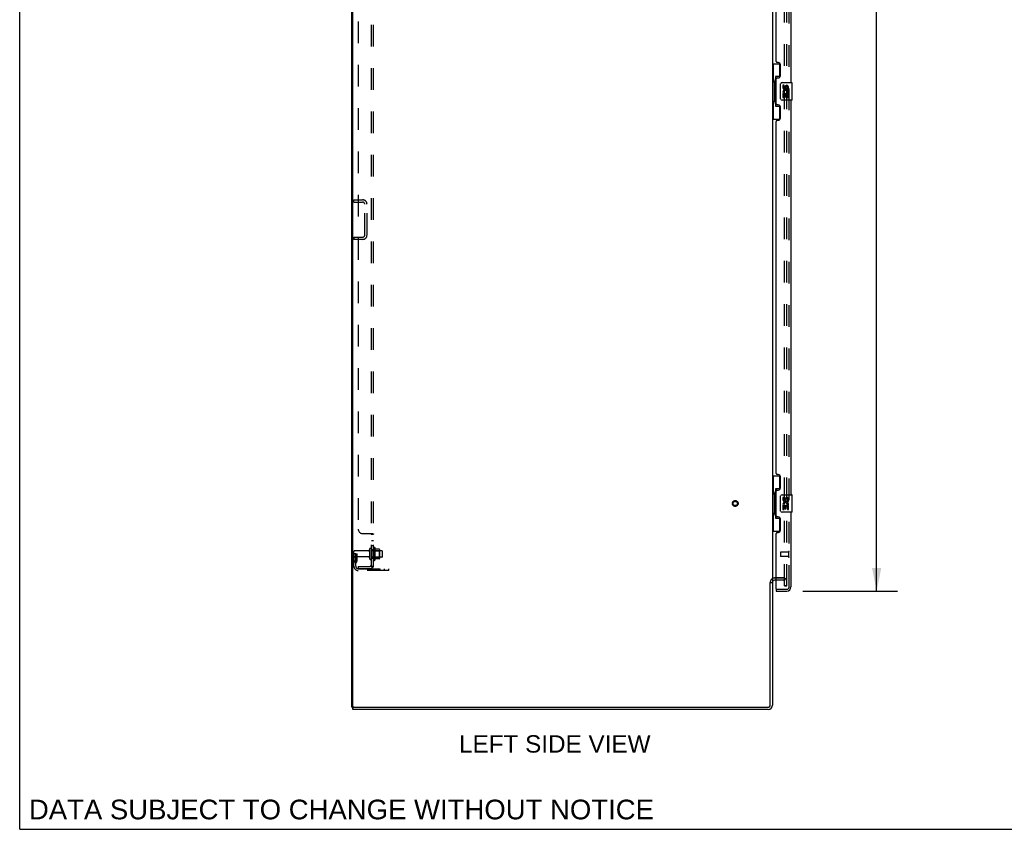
# Model space of a CAD drawing. Header units: inches. Extents: x 0 to 225, y 0 to 145.
# Tile 1 of 14: x 0 to 56, y 0 to 46. Entities that reach past the tile are written whole.
import ezdxf

# ---------------------------------------------------------------- set-up
doc = ezdxf.new("R2010")
doc.units = ezdxf.units.IN
doc.header["$LTSCALE"] = 12.355357
doc.header["$MEASUREMENT"] = 0
doc.linetypes.add('HIDDEN', pattern=[0.2, 0.1, -0.1])
doc.layers.get('0').update_dxf_attribs({"linetype": 'CONTINUOUS'})
for name, color, linetype in [('DEFAULT_2', 8, 'HIDDEN'), ('DIMENSIONS', 7, 'CONTINUOUS'), ('DOOR_ASSEMBLY', 7, 'CONTINUOUS'), ('SUBPANEL', 7, 'CONTINUOUS')]:
    doc.layers.add(name, color=color, linetype=linetype)
doc.styles.get("Standard").update_dxf_attribs({"font": 'arial.ttf'})
doc.dimstyles.new('DIMSTYLE_1', dxfattribs={"dimtxt": 0.991071, "dimasz": 1.321429, "dimexe": 0.09, "dimexo": 0.07, "dimgap": 0.0375, "dimtad": 0, "dimtih": 1, "dimtoh": 1, "dimzin": 4, "dimdsep": 46, "dimtxsty": 'Standard', "dimblk": '_FILLED', "dimblk1": '_FILLED', "dimblk2": '_FILLED', "dimcen": 0.09, "dimazin": 1, "dimtfac": 1, "dimtdec": 3, "dimtofl": 0, "dimtmove": 0, "dimatfit": 3, "dimldrblk": '_FILLED', "dimfxl": 0, "dimtolj": 1, "dimtzin": 4, "dimarcsym": 0})

# ---------------------------------------------------------------- blocks, each defined once
blk = doc.blocks.new('_FILLED')
at = {"color": 0, "linetype": 'ByBlock'}
blk.add_solid([(0, 0), (-1, 0.2), (-1, -0.2)], dxfattribs=at)
blk = doc.blocks.new('*D4')
at = {"layer": 'DIMENSIONS', "color": 2, "linetype": 'Continuous'}
for p, q in [((44.673, 94.081), (50.069, 94.081)), ((48.879, 94.081), (48.879, 55.599)), ((48.879, 13.581), (48.879, 52.13)), ((44.673, 13.581), (50.069, 13.581))]:
    blk.add_line(p, q, dxfattribs=at)
at = {"layer": 'DIMENSIONS', "color": 2, "linetype": 'Continuous', "xscale": 1.3214285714, "yscale": 1.3214285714, "zscale": 1.3214285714}
for p, rotation in [((48.879, 94.081), 90), ((48.879, 13.581), 270)]:
    blk.add_blockref('_FILLED', p, dxfattribs=dict(at, rotation=rotation))
at = {"layer": 'DIMENSIONS', "color": 2, "linetype": 'Continuous', "insert": (48.879, 55.104), "char_height": 0.9911, "width": 4.1485, "attachment_point": 2, "line_spacing_factor": 0.9}
blk.add_mtext('80.50\\PDOOR', dxfattribs=at)

msp = doc.modelspace()

# ---------------------------------------------------------------- linework, layer by layer
at = {"color": 7, "linetype": 'Continuous'}
for p, q in [((0, 0), (0, 145.357)), ((18.936, 6.956), (18.936, 96.706)), ((18.999, 7.018), (18.999, 96.643)), ((42.936, 93.55), (42.936, 14.112)), ((42.811, 7.081), (42.811, 14.074)), ((42.818, 14.081), (42.936, 14.081)), ((42.936, 14.081), (42.936, 7.081)), ((43.14, 14.206), (43.061, 14.206)), ((18.936, 6.956), (18.999, 6.956)), ((18.999, 6.831), (18.999, 6.956)), ((42.686, 6.831), (18.999, 6.831)), ((19.061, 6.956), (42.686, 6.956)), ((0, 0), (224.643, 0))]:
    msp.add_line(p, q, dxfattribs=at)
at = {"color": 3, "linetype": 'Continuous'}
msp.add_line((18.999, 6.956), (19.061, 6.956), dxfattribs=at)
at = {"color": 7, "linetype": 'Continuous'}
for centre, radius, start, end in [((43.061, 14.081), 0.125, 90, 180), ((19.061, 7.018), 0.0625, 180, 270), ((42.686, 7.081), 0.25, 270, 360), ((42.686, 7.081), 0.125, 270, 360)]:
    msp.add_arc(centre, radius, start, end, dxfattribs=at)
at = {"layer": 'DEFAULT_2', "color": 8, "linetype": 'HIDDEN'}
for p, q in [((43.624, 13.893), (43.624, 93.768)), ((43.749, 13.893), (43.749, 93.768)), ((19.061, 35.893), (19.561, 35.893)), ((19.061, 35.768), (19.061, 35.893)), ((19.061, 35.768), (19.561, 35.768)), ((19.686, 33.893), (19.686, 35.643)), ((19.811, 33.893), (19.811, 35.643)), ((19.061, 33.768), (19.561, 33.768)), ((19.061, 33.768), (19.061, 33.643)), ((19.561, 33.643), (19.061, 33.643)), ((19.061, 15.005), (19.061, 15.842)), ((19.893, 15.872), (19.091, 15.872)), ((19.955, 15.97), (19.955, 15.441)), ((20.061, 15.97), (20.061, 15.441)), ((20.656, 15.889), (20.061, 15.889)), ((20.186, 16.04), (20.186, 15.372)), ((20.206, 15.889), (20.186, 15.909)), ((20.206, 15.889), (20.502, 15.889)), ((20.206, 15.889), (20.206, 15.522)), ((20.256, 16.062), (20.256, 15.35)), ((20.512, 15.983), (20.284, 15.983)), ((20.502, 15.889), (20.522, 15.909)), ((20.502, 15.889), (20.502, 15.522)), ((20.522, 15.961), (20.522, 15.45)), ((20.686, 15.553), (20.686, 15.859)), ((19.165, 15.706), (19.061, 15.706)), ((19.893, 15.54), (19.091, 15.54)), ((19.149, 15.359), (19.101, 15.291)), ((19.151, 15.365), (19.151, 15.706)), ((19.151, 15.531), (19.255, 15.531)), ((19.165, 15.706), (19.255, 15.706)), ((19.165, 15.005), (19.165, 15.706)), ((19.234, 15.299), (19.185, 15.231)), ((19.255, 15.365), (19.255, 15.706)), ((20.656, 15.523), (20.061, 15.523)), ((20.206, 15.522), (20.186, 15.502)), ((20.206, 15.522), (20.502, 15.522)), ((20.512, 15.428), (20.284, 15.428)), ((20.502, 15.522), (20.522, 15.502)), ((19.308, 14.862), (21.061, 14.862)), ((21.061, 14.758), (19.308, 14.758)), ((20.558, 14.758), (20.558, 14.862)), ((20.814, 14.758), (20.814, 14.862)), ((21.061, 14.758), (21.061, 14.862)), ((43.061, 14.331), (43.561, 14.331)), ((43.561, 14.331), (43.061, 14.331)), ((43.561, 14.206), (43.14, 14.206)), ((43.624, 13.893), (43.749, 13.893)), ((43.749, 13.893), (43.624, 13.893))]:
    msp.add_line(p, q, dxfattribs=at)
for radius in [0.164, 0.124]:
    msp.add_circle((40.811, 18.581), radius, dxfattribs=at)
for centre, radius, start, end in [((19.561, 35.643), 0.25, 0, 90), ((19.561, 35.643), 0.125, 0, 90), ((19.561, 33.893), 0.25, 270, 360), ((19.561, 33.893), 0.125, 270, 360), ((19.091, 15.842), 0.03, 90, 180), ((19.893, 15.934), 0.0625, 270, 360), ((20.008, 15.97), 0.053, 360, 180), ((20.225, 16.04), 0.0384, 34.4497, 180), ((19.656, 15.706), 0.698, 23.9679, 30.6631), ((20.303, 15.993), 0.01, 203.9679, 270), ((20.512, 15.973), 0.01, 5.1938, 90), ((20.381, 15.961), 0.141, 0, 5.2081), ((20.656, 15.859), 0.03, 360, 90), ((19.091, 15.57), 0.03, 180, 270), ((19.269, 15.17), 0.208, 144.2461, 180), ((19.141, 15.365), 0.01, 324.2461, 360), ((19.269, 15.17), 0.104, 144.2461, 180), ((19.141, 15.365), 0.114, 324.2461, 360), ((19.893, 15.477), 0.0625, 0, 90), ((20.008, 15.441), 0.053, 180, 0), ((20.225, 15.372), 0.0384, 180, 325.5503), ((19.656, 15.706), 0.698, 329.3369, 336.0321), ((20.303, 15.418), 0.01, 90, 156.0321), ((20.512, 15.438), 0.01, 270, 354.8062), ((20.381, 15.45), 0.141, 354.7919, 360), ((20.656, 15.553), 0.03, 270, 0), ((19.308, 15.005), 0.246, 180, 270), ((19.308, 15.005), 0.142, 180, 270), ((43.061, 14.081), 0.25, 90, 180), ((43.561, 14.143), 0.188, 0, 90), ((43.561, 14.143), 0.0625, 0, 90)]:
    msp.add_arc(centre, radius, start, end, dxfattribs=at)
at = {"layer": 'DOOR_ASSEMBLY', "color": 8, "linetype": 'HIDDEN'}
for p, q in [((43.89, 13.827), (43.89, 93.834)), ((43.39, 15.799), (43.39, 15.571)), ((43.847, 15.809), (43.4, 15.809)), ((43.847, 15.827), (43.847, 15.543)), ((43.847, 15.561), (43.4, 15.561)), ((43.16, 13.685), (43.748, 13.685))]:
    msp.add_line(p, q, dxfattribs=at)
at = {"layer": 'DOOR_ASSEMBLY', "color": 3, "linetype": 'Continuous'}
for p, q in [((43.994, 65.081), (43.994, 42.581)), ((43.14, 43.788), (43.14, 63.873)), ((43.26, 43.728), (43.2, 43.728)), ((43.39, 42.978), (43.39, 43.598)), ((43.14, 41.373), (43.14, 42.788)), ((43.2, 42.848), (43.26, 42.848)), ((43.994, 41.581), (43.994, 19.081)), ((43.26, 41.313), (43.2, 41.313)), ((43.39, 40.563), (43.39, 41.183)), ((43.14, 20.288), (43.14, 40.373)), ((43.2, 40.433), (43.26, 40.433)), ((43.26, 20.228), (43.2, 20.228)), ((43.39, 19.478), (43.39, 20.098)), ((43.14, 17.873), (43.14, 19.288)), ((43.2, 19.348), (43.26, 19.348)), ((43.994, 18.081), (43.994, 13.827)), ((43.26, 17.813), (43.2, 17.813)), ((43.39, 17.063), (43.39, 17.683)), ((43.14, 13.705), (43.14, 16.873)), ((43.2, 16.933), (43.26, 16.933)), ((43.14, 13.581), (43.748, 13.581))]:
    msp.add_line(p, q, dxfattribs=at)
at = {"layer": 'DOOR_ASSEMBLY', "color": 7, "linetype": 'Continuous'}
for p, q in [((42.936, 43.656), (43.377, 43.656)), ((42.975, 43.656), (42.975, 42.631)), ((43.34, 43.656), (43.34, 42.876)), ((43.34, 42.921), (43.113, 42.921)), ((43.113, 42.921), (43.113, 41.241)), ((42.954, 42.631), (43.076, 42.631)), ((42.954, 42.631), (42.954, 41.531)), ((43.076, 42.661), (43.076, 42.682)), ((43.076, 41.531), (43.076, 42.631)), ((43.399, 41.681), (43.399, 42.481)), ((43.499, 42.581), (44.039, 42.581)), ((43.6, 42.427), (43.537, 42.427)), ((43.537, 42.427), (43.537, 42.29)), ((43.6, 42.29), (43.6, 42.427)), ((43.665, 42.353), (43.665, 42.284)), ((43.726, 42.29), (43.726, 42.332)), ((43.788, 42.332), (43.788, 42.196)), ((43.788, 42.196), (43.851, 42.196)), ((43.851, 42.196), (43.851, 42.332)), ((44.054, 41.596), (44.054, 42.566)), ((44.039, 41.581), (43.499, 41.581)), ((43.555, 41.965), (43.537, 41.965)), ((43.537, 41.965), (43.537, 41.735)), ((43.537, 41.735), (43.6, 41.735)), ((43.59, 41.965), (43.617, 41.985)), ((43.59, 41.965), (43.851, 41.965)), ((43.6, 41.902), (43.665, 41.902)), ((43.6, 41.735), (43.6, 41.902)), ((43.665, 41.902), (43.665, 41.766)), ((43.665, 41.766), (43.726, 41.766)), ((43.726, 41.902), (43.788, 41.902)), ((43.726, 41.766), (43.726, 41.902)), ((43.781, 42.001), (43.838, 41.976)), ((43.788, 41.902), (43.788, 41.735)), ((43.788, 41.735), (43.851, 41.735)), ((43.851, 41.735), (43.851, 41.965)), ((42.954, 41.531), (43.076, 41.531)), ((42.975, 41.531), (42.975, 40.506)), ((43.076, 41.48), (43.076, 41.501)), ((43.113, 41.241), (43.34, 41.241)), ((43.34, 41.286), (43.34, 40.506)), ((42.936, 40.506), (43.377, 40.506)), ((42.936, 20.156), (43.377, 20.156)), ((42.975, 20.156), (42.975, 19.131)), ((43.34, 20.156), (43.34, 19.376)), ((42.954, 19.131), (43.076, 19.131)), ((42.954, 19.131), (42.954, 18.031)), ((43.076, 19.161), (43.076, 19.182)), ((43.076, 18.031), (43.076, 19.131)), ((43.34, 19.421), (43.113, 19.421)), ((43.113, 19.421), (43.113, 17.741)), ((43.399, 18.181), (43.399, 18.981)), ((43.499, 19.081), (44.039, 19.081)), ((43.6, 18.927), (43.537, 18.927)), ((43.537, 18.927), (43.537, 18.79)), ((43.6, 18.79), (43.6, 18.927)), ((43.665, 18.853), (43.665, 18.784)), ((43.726, 18.79), (43.726, 18.832)), ((43.788, 18.832), (43.788, 18.696)), ((43.788, 18.696), (43.851, 18.696)), ((43.851, 18.696), (43.851, 18.832)), ((44.054, 18.096), (44.054, 19.066)), ((42.954, 18.031), (43.076, 18.031)), ((42.975, 18.031), (42.975, 17.006)), ((43.076, 17.98), (43.076, 18.001)), ((44.039, 18.081), (43.499, 18.081)), ((43.555, 18.465), (43.537, 18.465)), ((43.537, 18.465), (43.537, 18.235)), ((43.537, 18.235), (43.6, 18.235)), ((43.59, 18.465), (43.617, 18.485)), ((43.59, 18.465), (43.851, 18.465)), ((43.6, 18.402), (43.665, 18.402)), ((43.6, 18.235), (43.6, 18.402)), ((43.665, 18.402), (43.665, 18.266)), ((43.665, 18.266), (43.726, 18.266)), ((43.726, 18.402), (43.788, 18.402)), ((43.726, 18.266), (43.726, 18.402)), ((43.781, 18.501), (43.838, 18.476)), ((43.788, 18.402), (43.788, 18.235)), ((43.788, 18.235), (43.851, 18.235)), ((43.851, 18.235), (43.851, 18.465)), ((43.113, 17.741), (43.34, 17.741)), ((43.34, 17.786), (43.34, 17.006)), ((42.936, 17.006), (43.377, 17.006)), ((43.14, 13.685), (43.16, 13.685)), ((43.14, 13.685), (43.14, 13.581))]:
    msp.add_line(p, q, dxfattribs=at)
for points in [[(43.113, 42.897), (43.113, 42.894), (43.114, 42.89), (43.115, 42.886), (43.116, 42.882), (43.118, 42.877), (43.12, 42.872), (43.122, 42.866), (43.125, 42.86), (43.129, 42.854), (43.133, 42.847), (43.137, 42.84), (43.142, 42.832), (43.147, 42.823), (43.149, 42.82)], [(43.399, 42.481), (43.4, 42.487), (43.4, 42.493), (43.401, 42.499), (43.402, 42.505), (43.404, 42.511), (43.406, 42.517)], [(43.406, 41.645), (43.404, 41.65), (43.402, 41.656), (43.401, 41.662), (43.4, 41.668), (43.4, 41.674), (43.399, 41.681)], [(43.149, 41.342), (43.147, 41.338), (43.142, 41.33), (43.137, 41.322), (43.133, 41.315), (43.129, 41.308), (43.125, 41.301), (43.122, 41.295), (43.12, 41.29), (43.118, 41.285), (43.116, 41.28), (43.115, 41.276), (43.114, 41.272), (43.113, 41.268), (43.113, 41.265)], [(43.113, 19.397), (43.113, 19.394), (43.114, 19.39), (43.115, 19.386), (43.116, 19.382), (43.118, 19.377), (43.12, 19.372), (43.122, 19.366), (43.125, 19.36), (43.129, 19.354), (43.133, 19.347), (43.137, 19.34), (43.142, 19.332), (43.147, 19.323), (43.149, 19.32)], [(43.399, 18.981), (43.4, 18.987), (43.4, 18.993), (43.401, 18.999), (43.402, 19.005), (43.404, 19.011), (43.406, 19.017)], [(43.406, 18.145), (43.404, 18.15), (43.402, 18.156), (43.401, 18.162), (43.4, 18.168), (43.4, 18.174), (43.399, 18.181)], [(43.149, 17.842), (43.147, 17.838), (43.142, 17.83), (43.137, 17.822), (43.133, 17.815), (43.129, 17.808), (43.125, 17.801), (43.122, 17.795), (43.12, 17.79), (43.118, 17.785), (43.116, 17.78), (43.115, 17.776), (43.114, 17.772), (43.113, 17.768), (43.113, 17.765)]]:
    msp.add_lwpolyline(points, dxfattribs=at)
at = {"layer": 'DOOR_ASSEMBLY', "color": 3, "linetype": 'Continuous'}
for centre, radius, start, end in [((43.2, 43.788), 0.06, 180, 270), ((43.26, 43.598), 0.13, 0, 90), ((43.2, 42.788), 0.06, 90, 180), ((43.26, 42.978), 0.13, 270, 360), ((43.2, 41.373), 0.06, 180, 270), ((43.26, 41.183), 0.13, 0, 90), ((43.26, 40.563), 0.13, 270, 360), ((43.2, 40.373), 0.06, 90, 180), ((43.2, 20.288), 0.06, 180, 270), ((43.26, 20.098), 0.13, 0, 90), ((43.2, 19.288), 0.06, 90, 180), ((43.26, 19.478), 0.13, 270, 360), ((43.2, 17.873), 0.06, 180, 270), ((43.26, 17.683), 0.13, 0, 90), ((43.2, 16.873), 0.06, 90, 180), ((43.26, 17.063), 0.13, 270, 360), ((43.16, 13.705), 0.02, 180, 270), ((43.748, 13.827), 0.246, 270, 360)]:
    msp.add_arc(centre, radius, start, end, dxfattribs=at)
at = {"layer": 'DOOR_ASSEMBLY', "color": 7, "linetype": 'Continuous'}
for centre, radius, start, end in [((43.499, 42.481), 0.1, 90, 158.8004), ((43.631, 42.29), 0.0943, 180, 360), ((43.694, 42.039), 0.157, 336.5966, 161.8791), ((43.631, 42.29), 0.0314, 180, 261.2295), ((43.694, 42.039), 0.0943, 336.5966, 215.1122), ((43.631, 42.295), 0.0362, 263.4285, 341.7628), ((43.757, 42.332), 0.0943, 68.6999, 167.4338), ((43.757, 42.332), 0.0314, 0, 180.0485), ((43.757, 42.332), 0.0943, 0, 68.6704), ((44.039, 42.566), 0.015, 0, 90), ((43.499, 41.681), 0.1, 201.205, 270), ((43.691, 42.039), 0.154, 161.4199, 206.1963), ((43.694, 42.039), 0.157, 205.737, 207.8532), ((44.039, 41.596), 0.015, 270, 360), ((43.499, 18.981), 0.1, 90, 158.8004), ((43.631, 18.79), 0.0943, 180, 360), ((43.691, 18.539), 0.154, 161.4199, 206.1963), ((43.694, 18.539), 0.157, 336.5966, 161.8791), ((43.631, 18.79), 0.0314, 180, 261.2295), ((43.694, 18.539), 0.0943, 336.5966, 215.1122), ((43.631, 18.795), 0.0362, 263.4285, 341.7628), ((43.757, 18.832), 0.0943, 68.6999, 167.4338), ((43.757, 18.832), 0.0314, 0, 180.0485), ((43.757, 18.832), 0.0943, 0, 68.6704), ((44.039, 19.066), 0.015, 0, 90), ((43.499, 18.181), 0.1, 201.205, 270), ((43.694, 18.539), 0.157, 205.737, 207.8532), ((44.039, 18.096), 0.015, 270, 360), ((43.83, 13.971), 0.26, 267.4063, 270)]:
    msp.add_arc(centre, radius, start, end, dxfattribs=at)
at = {"layer": 'DOOR_ASSEMBLY', "color": 8, "linetype": 'HIDDEN'}
for centre, radius, start, end in [((43.4, 15.799), 0.01, 90, 180), ((43.869, 15.827), 0.0215, 0, 180), ((43.4, 15.571), 0.01, 180, 270), ((43.869, 15.543), 0.0215, 180, 360), ((43.748, 13.827), 0.142, 270, 360)]:
    msp.add_arc(centre, radius, start, end, dxfattribs=at)
at = {"layer": 'DOOR_ASSEMBLY', "color": 7, "linetype": 'Continuous'}
for centre, start_param, end_param in [((43.18, 42.671), 0.699287, 1.51401), ((43.18, 42.671), -4.655602, -3.84088), ((43.18, 41.49), 0.699287, 1.51401), ((43.18, 41.49), -4.655602, -3.84088), ((43.18, 19.171), 0.699287, 1.51401), ((43.18, 19.171), -4.655602, -3.84088), ((43.18, 17.99), 0.699287, 1.51401), ((43.18, 17.99), -4.655602, -3.84088)]:
    msp.add_ellipse(centre, major_axis=(0, 0.18), ratio=0.579493, start_param=start_param, end_param=end_param, dxfattribs=at)
at = {"layer": 'SUBPANEL', "color": 8, "linetype": 'HIDDEN'}
for p, q in [((20.061, 14.987), (20.061, 92.675)), ((20.186, 14.987), (20.186, 92.675)), ((19.311, 90.55), (19.311, 17.112)), ((19.561, 16.862), (20.132, 16.862)), ((20.036, 16.854), (20.037, 16.852)), ((20.06, 16.831), (20.061, 16.83)), ((20.061, 16.828), (20.061, 16.827)), ((20.061, 16.827), (20.186, 16.827)), ((20.061, 16.465), (20.186, 16.465)), ((20.061, 16.184), (20.186, 16.184)), ((20.061, 15.956), (20.186, 15.956)), ((20.061, 15.456), (20.186, 15.456)), ((19.311, 14.987), (19.949, 14.987)), ((19.311, 14.987), (19.311, 14.862)), ((19.949, 14.862), (19.311, 14.862)), ((20.132, 14.949), (20.036, 15.028)), ((20.057, 15.01), (20.057, 15.01)), ((20.061, 15.007), (20.061, 15.007)), ((20.061, 14.987), (20.186, 14.987))]:
    msp.add_line(p, q, dxfattribs=at)
for points in [[(20.036, 16.862), (20.035, 16.86), (20.035, 16.859), (20.035, 16.857), (20.036, 16.855), (20.036, 16.854), (20.037, 16.852), (20.038, 16.851), (20.039, 16.849), (20.04, 16.848), (20.042, 16.846), (20.043, 16.845), (20.045, 16.844), (20.047, 16.842), (20.051, 16.84)], [(20.036, 16.862), (20.035, 16.86), (20.035, 16.859), (20.035, 16.857), (20.036, 16.855)], [(20.038, 16.851), (20.039, 16.849), (20.04, 16.848), (20.042, 16.846), (20.043, 16.845), (20.045, 16.844)], [(20.132, 16.862), (20.134, 16.86), (20.137, 16.859), (20.14, 16.857), (20.143, 16.856), (20.146, 16.854), (20.149, 16.853), (20.153, 16.851)], [(20.132, 16.862), (20.134, 16.86), (20.137, 16.859), (20.14, 16.857)], [(20.153, 16.851), (20.16, 16.848), (20.164, 16.847)], [(20.051, 16.84), (20.053, 16.838), (20.055, 16.837), (20.056, 16.835), (20.058, 16.834), (20.059, 16.833), (20.06, 16.831), (20.061, 16.83), (20.061, 16.828), (20.061, 16.827)], [(20.055, 16.837), (20.056, 16.835), (20.058, 16.834)], [(20.164, 16.847), (20.167, 16.845), (20.17, 16.844), (20.173, 16.842), (20.176, 16.84), (20.179, 16.839), (20.181, 16.837), (20.183, 16.835), (20.184, 16.833), (20.185, 16.831), (20.186, 16.83), (20.186, 16.828), (20.186, 16.827)], [(20.176, 16.84), (20.179, 16.839), (20.181, 16.837)], [(20.184, 16.833), (20.185, 16.831), (20.186, 16.83), (20.186, 16.828), (20.186, 16.827)], [(20.036, 15.028), (20.035, 15.027), (20.035, 15.026), (20.035, 15.026), (20.036, 15.025), (20.036, 15.024), (20.037, 15.022), (20.038, 15.021), (20.039, 15.02), (20.04, 15.018), (20.042, 15.016), (20.043, 15.015), (20.047, 15.011)], [(20.047, 15.011), (20.049, 15.009), (20.051, 15.006), (20.053, 15.004), (20.055, 15.002), (20.056, 14.999), (20.058, 14.997), (20.059, 14.995), (20.06, 14.993), (20.061, 14.991), (20.061, 14.989), (20.061, 14.987)], [(20.121, 14.987), (20.121, 14.987), (20.121, 14.987), (20.121, 14.987), (20.12, 14.987), (20.12, 14.987), (20.12, 14.987), (20.119, 14.987), (20.118, 14.987), (20.118, 14.987), (20.117, 14.987), (20.117, 14.988), (20.116, 14.988), (20.115, 14.988), (20.114, 14.988), (20.114, 14.988), (20.113, 14.988), (20.112, 14.988), (20.112, 14.989), (20.111, 14.989), (20.11, 14.989), (20.109, 14.989), (20.109, 14.989), (20.108, 14.989), (20.107, 14.99), (20.106, 14.99), (20.105, 14.99), (20.105, 14.99), (20.104, 14.99), (20.103, 14.991), (20.102, 14.991), (20.101, 14.991), (20.1, 14.991), (20.1, 14.992), (20.099, 14.992), (20.098, 14.992), (20.097, 14.992), (20.096, 14.993), (20.095, 14.993), (20.094, 14.993), (20.093, 14.994), (20.092, 14.994), (20.091, 14.994), (20.09, 14.995), (20.089, 14.995), (20.088, 14.995), (20.088, 14.996), (20.086, 14.996), (20.085, 14.996), (20.084, 14.997), (20.083, 14.997), (20.082, 14.998), (20.081, 14.998), (20.08, 14.998), (20.079, 14.999), (20.078, 14.999), (20.077, 15), (20.076, 15), (20.075, 15.001), (20.075, 15.001), (20.074, 15.001), (20.073, 15.002), (20.072, 15.002), (20.071, 15.003), (20.07, 15.003), (20.069, 15.003), (20.069, 15.004), (20.068, 15.004), (20.067, 15.005), (20.066, 15.005), (20.066, 15.005), (20.065, 15.006), (20.064, 15.006), (20.063, 15.006), (20.063, 15.007), (20.062, 15.007), (20.061, 15.008), (20.061, 15.008), (20.06, 15.008), (20.06, 15.009), (20.059, 15.009), (20.058, 15.009), (20.058, 15.01), (20.058, 15.01), (20.057, 15.01), (20.057, 15.01)], [(20.057, 15.01), (20.057, 15.01), (20.058, 15.01), (20.058, 15.01), (20.058, 15.009), (20.058, 15.009), (20.059, 15.009), (20.059, 15.009), (20.06, 15.008), (20.06, 15.008), (20.061, 15.007)], [(20.118, 14.987), (20.119, 14.987), (20.119, 14.987), (20.12, 14.987), (20.12, 14.987), (20.121, 14.987), (20.121, 14.987), (20.121, 14.987)], [(20.132, 14.949), (20.134, 14.951), (20.137, 14.953), (20.14, 14.955), (20.143, 14.957), (20.146, 14.959), (20.149, 14.96), (20.153, 14.962), (20.157, 14.964), (20.164, 14.967)], [(20.164, 14.967), (20.167, 14.968), (20.17, 14.97), (20.173, 14.971), (20.176, 14.973), (20.179, 14.975), (20.181, 14.977), (20.183, 14.978), (20.184, 14.98), (20.185, 14.982), (20.186, 14.984), (20.186, 14.986), (20.186, 14.987)]]:
    msp.add_lwpolyline(points, dxfattribs=at)
for centre, radius, start, end in [((19.561, 17.112), 0.25, 180, 270), ((19.949, 15.099), 0.237, 270, 360), ((19.949, 15.099), 0.112, 270, 360)]:
    msp.add_arc(centre, radius, start, end, dxfattribs=at)

# ---------------------------------------------------------------- texts
at = {"layer": 'DIMENSIONS', "color": 2, "linetype": 'Continuous', "attachment_point": 2, "line_spacing_factor": 0.9}
for s, insert, char_height, width in [('LEFT SIDE VIEW', (30.52, 5.365), 0.99107, 10.8981), ('DATA SUBJECT TO CHANGE WITHOUT NOTICE', (18.351, 1.691), 1.12321, 35.58376)]:
    msp.add_mtext(s, dxfattribs=dict(at, insert=insert, char_height=char_height, width=width))

# ---------------------------------------------------------------- dimensions: what is measured, and where the dimension line sits
at = {"layer": 'DIMENSIONS', "color": 2, "linetype": 'Continuous'}
dim = msp.add_linear_dim(base=(48.879, 94.081), p1=(44.603, 13.581), p2=(44.603, 94.081), angle=90, text='<>\\PDOOR', dimstyle='DIMSTYLE_1', dxfattribs=at)
dim.commit()
dim.dimension.update_dxf_attribs({"geometry": '*D4', "text_midpoint": (48.879, 53.865), "dimtype": 160})

doc.saveas('drawing.dxf')
